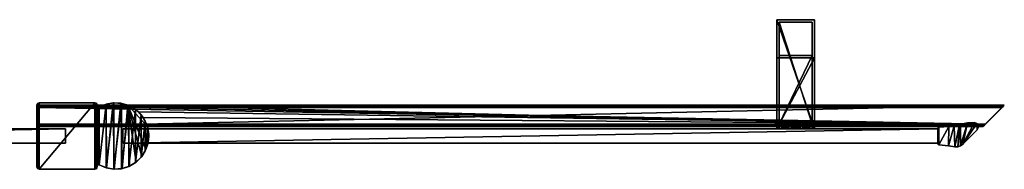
# Model space of a CAD drawing. Header units: metres. Extents: x 0 to 727, y -215 to 49.
# Tile 10 of 10: x 312 to 727, y -14 to 49. Entities that reach past the tile are written whole.
import ezdxf

# ---------------------------------------------------------------- set-up
doc = ezdxf.new("R2010")
doc.units = ezdxf.units.M

msp = doc.modelspace()

# ---------------------------------------------------------------- linework, layer by layer
at = {"layer": 'Y2A73L0'}
for points in [[(319.000275, 12.999586, 2000), (319.000275, -12.999586, 2000), (319.293274, 13.706985, 2000)], [(319.000275, -12.999586, 2000), (319.293274, -13.706985, 2000), (319.293274, 13.706985, 2000)], [(319.000275, 12.999586), (319.000275, 12.999586, 2000), (319.293274, 13.706985)], [(319.000275, 12.999586, 2000), (319.293274, 13.706985, 2000), (319.293274, 13.706985)], [(319.293274, -13.706985), (319.000275, -12.999586), (319.293274, 13.706985)], [(319.293274, 13.706985), (319.000275, -12.999586), (319.000275, 12.999586)], [(319.000275, -12.999586), (319.000275, -12.999586, 2000), (319.000275, 12.999586)], [(319.000275, -12.999586, 2000), (319.000275, 12.999586, 2000), (319.000275, 12.999586)], [(319.293274, 13.706985, 2000), (319.293274, -13.706985, 2000), (320.000702, 14, 2000)], [(319.293274, -13.706985, 2000), (320.000702, -14, 2000), (320.000702, 14, 2000)], [(319.293274, 13.706985), (319.293274, 13.706985, 2000), (320.000702, 14)], [(319.293274, 13.706985, 2000), (320.000702, 14, 2000), (320.000702, 14)], [(320.000702, -14), (319.293274, -13.706985), (320.000702, 14)], [(320.000702, 14), (319.293274, -13.706985), (319.293274, 13.706985)], [(320.000702, 14, 2000), (320.000702, -14, 2000), (343.39743, 14, 2000)], [(320.000702, -14, 2000), (343.39743, -14, 2000), (343.39743, 14, 2000)], [(320.000702, 14), (320.000702, 14, 2000), (343.39743, 14)], [(320.000702, 14, 2000), (343.39743, 14, 2000), (343.39743, 14)], [(343.39743, -14), (320.000702, -14), (343.39743, 14)], [(343.39743, 14), (320.000702, -14), (320.000702, 14)], [(343.39743, 14, 2000), (343.39743, -14, 2000), (343.947052, 13.83541, 2000)], [(343.947052, 13.83541), (343.39743, -14), (343.39743, 14)], [(343.39743, 14), (343.39743, 14, 2000), (343.947052, 13.83541)], [(343.39743, 14, 2000), (343.947052, 13.83541, 2000), (343.947052, 13.83541)], [(343.39743, -14, 2000), (343.947052, -13.83541, 2000), (343.947052, 13.83541, 2000)], [(343.947052, -13.83541), (343.39743, -14), (343.947052, 13.83541)], [(343.947052, 13.83541, 2000), (343.947052, -13.83541, 2000), (344.315765, 13.395819, 2000)], [(344.315765, 13.395819), (343.947052, -13.83541), (343.947052, 13.83541)], [(343.947052, 13.83541), (343.947052, 13.83541, 2000), (344.315765, 13.395819)], [(343.947052, 13.83541, 2000), (344.315765, 13.395819, 2000), (344.315765, 13.395819)], [(343.947052, -13.83541, 2000), (344.315765, -13.395819, 2000), (344.315765, 13.395819, 2000)], [(344.315765, -13.395819), (343.947052, -13.83541), (344.315765, 13.395819)], [(344.315765, 13.395819, 2000), (344.315765, -13.395819, 2000), (344.382172, 12.825933, 2000)], [(344.382172, 12.825933), (344.315765, -13.395819), (344.315765, 13.395819)], [(344.315765, 13.395819), (344.315765, 13.395819, 2000), (344.382172, 12.825933)], [(344.315765, 13.395819, 2000), (344.382172, 12.825933, 2000), (344.382172, 12.825933)], [(344.315765, -13.395819, 2000), (344.382172, -12.825933, 2000), (344.382172, 12.825933, 2000)], [(344.382172, -12.825933), (344.315765, -13.395819), (344.382172, 12.825933)], [(344.382172, 12.825933, 2000), (344.382172, -12.825933, 2000), (344.474365, 12.379675, 2000)], [(344.474365, 12.379675), (344.382172, -12.825933), (344.382172, 12.825933)], [(344.474365, 12.379675), (344.382172, 12.825933), (344.474365, 12.379675, 2000)], [(344.474365, 12.379675, 2000), (344.382172, 12.825933), (344.382172, 12.825933, 2000)], [(345.298096, 12.180288, 2000), (348.281097, 13.440224, 2000), (348.167175, 13.406483)], [(345.298096, 12.180288, 2000), (345.298096, -12.180287, 2000), (348.281097, 13.440224, 2000)], [(345.298096, -12.180287, 2000), (348.281097, -13.440223, 2000), (348.281097, 13.440224, 2000)], [(345.298096, 12.180288), (345.298096, 12.180288, 2000), (348.167175, 13.406483)], [(345.298096, 12.180288), (348.167175, 13.406483), (345.298096, -12.180287)], [(345.298096, -12.180287), (348.167175, 13.406483), (348.360321, -13.463071)], [(348.167175, 13.406483), (348.281097, 13.440224, 2000), (351.236603, 13.966783)], [(348.167175, 13.406483), (351.236603, 13.966783), (348.360321, -13.463071)], [(348.281097, 13.440224, 2000), (351.473755, 13.981125, 2000), (351.236603, 13.966783)], [(348.281097, 13.440224, 2000), (348.281097, -13.440223, 2000), (351.473755, 13.981125, 2000)], [(348.281097, -13.440223, 2000), (351.473755, -13.981125, 2000), (351.473755, 13.981125, 2000)], [(348.360321, -13.463071), (351.236603, 13.966783), (351.638489, -13.988712)], [(351.473755, 13.981125, 2000), (354.353882, 13.833357), (351.236603, 13.966783)], [(351.236603, 13.966783), (354.353882, 13.833357), (351.638489, -13.988712)], [(354.705292, 13.774056, 2000), (354.353882, 13.833357), (351.473755, 13.981125, 2000)], [(351.473755, 13.981125, 2000), (351.473755, -13.981125, 2000), (354.705292, 13.774056, 2000)], [(351.473755, -13.981125, 2000), (354.705292, -13.774056, 2000), (354.705292, 13.774056, 2000)], [(351.638489, -13.988712), (354.353882, 13.833357), (354.948242, -13.727652)], [(354.353882, 13.833357), (354.705292, 13.774056, 2000), (357.364197, 13.012834)], [(357.364197, 13.012834), (354.948242, -13.727652), (354.353882, 13.833357)], [(357.447021, 12.979656, 6.055089), (354.705292, 13.774056, 2000), (357.802826, 12.830094, 2000)], [(357.364197, 13.012834, 5.8), (354.705292, 13.774056, 2000), (357.447021, 12.979656, 6.055089)], [(357.364197, 13.012834), (354.705292, 13.774056, 2000), (357.364197, 13.012834, 5.8)], [(354.705292, 13.774056, 2000), (354.705292, -13.774056, 2000), (357.802826, 12.830094, 2000)], [(354.705292, -13.774056, 2000), (357.802826, -12.830095, 2000), (357.802826, 12.830094, 2000)], [(354.948242, -13.727652), (357.364197, 13.012834), (358.103485, -12.69457)], [(727.312683, 13.012834, 5.8), (357.364197, 13.012834, 5.8), (727.26355, 12.9637, 6.109252)], [(357.364197, 13.012834, 5.8), (357.447021, 12.979656, 6.055089), (727.26355, 12.9637, 6.109252)], [(357.364197, 13.012834, 5.8), (727.312683, 13.012834, 5.8), (357.364197, 13.012834)], [(727.312683, 13.012834, 5.8), (727.312683, 13.012834), (357.364197, 13.012834)], [(718.312683, 4.012834), (357.364197, 13.012834), (727.312683, 13.012834)], [(365.612854, 4.012834), (357.364197, 13.012834), (718.312683, 4.012834)], [(364.969727, -5.73941), (357.364197, 13.012834), (365.612854, 4.012834)], [(363.259186, -8.584888), (357.364197, 13.012834), (364.969727, -5.73941)], [(360.926727, -10.947565), (357.364197, 13.012834), (363.259186, -8.584888)], [(358.103485, -12.69457), (357.364197, 13.012834), (360.926727, -10.947565)], [(357.802826, 12.830094, 2000), (357.729858, 12.861708, 6.328299), (357.447021, 12.979656, 6.055089)], [(727.26355, 12.9637, 6.109252), (357.447021, 12.979656, 6.055089), (727.024475, 12.724623, 6.502149)], [(357.447021, 12.979656, 6.055089), (357.729858, 12.861708, 6.328299), (727.024475, 12.724623, 6.502149)], [(358.688538, 12.405732, 6.719441), (357.729858, 12.861708, 6.328299), (357.802826, 12.830094, 2000)], [(727.024475, 12.724623, 6.502149), (357.729858, 12.861708, 6.328299), (358.688538, 12.405732, 6.719441)], [(360.600616, 11.19974, 2000), (358.688538, 12.405732, 6.719441), (357.802826, 12.830094, 2000)], [(357.802826, 12.830094, 2000), (357.802826, -12.830095, 2000), (360.600616, 11.19974, 2000)], [(358.688538, 12.405732, 6.719441), (726.484253, 12.184372, 6.785111), (727.024475, 12.724623, 6.502149)], [(727.26355, 12.9637, 6.109252), (718.312683, 4.012834, 5.799586), (727.312683, 13.012834, 5.8)], [(718.312683, 4.012834, 5.799586), (718.312683, 4.012834), (727.312683, 13.012834, 5.8)], [(727.312683, 13.012834, 5.8), (718.312683, 4.012834), (727.312683, 13.012834)], [(718.361694, 4.061841, 6.108867), (718.312683, 4.012834, 5.799586), (727.26355, 12.9637, 6.109252)], [(727.024475, 12.724623, 6.502149), (718.361694, 4.061841, 6.108867), (727.26355, 12.9637, 6.109252)], [(718.600647, 4.300764, 6.501865), (718.361694, 4.061841, 6.108867), (727.024475, 12.724623, 6.502149)], [(726.484253, 12.184372, 6.785111), (718.600647, 4.300764, 6.501865), (727.024475, 12.724623, 6.502149)], [(344.382172, -12.825933, 2000), (344.474365, -12.379676, 2000), (344.474365, 12.379675, 2000)], [(344.382172, -12.825933), (344.474365, 12.379675), (344.474365, -12.379676)], [(344.474365, 12.379675, 2000), (344.474365, -12.379676, 2000), (344.846802, 12.117134, 2000)], [(344.474365, 12.379675), (344.846802, 12.117134), (344.474365, -12.379676)], [(344.846802, 12.117134), (344.474365, 12.379675), (344.846802, 12.117134, 2000)], [(344.846802, 12.117134, 2000), (344.474365, 12.379675), (344.474365, 12.379675, 2000)], [(344.474365, -12.379676, 2000), (344.846802, -12.117134, 2000), (344.846802, 12.117134, 2000)], [(344.474365, -12.379676), (344.846802, 12.117134), (344.846802, -12.117134)], [(344.846802, 12.117134, 2000), (344.846802, -12.117134, 2000), (345.298096, 12.180288, 2000)], [(344.846802, -12.117134, 2000), (345.298096, -12.180287, 2000), (345.298096, 12.180288, 2000)], [(344.846802, 12.117134), (345.298096, 12.180288), (344.846802, -12.117134)], [(344.846802, -12.117134), (345.298096, 12.180288), (345.298096, -12.180287)], [(344.846802, 12.117134), (345.298096, 12.180288, 2000), (345.298096, 12.180288)], [(345.298096, 12.180288, 2000), (344.846802, 12.117134), (344.846802, 12.117134, 2000)], [(357.802826, -12.830095, 2000), (360.600616, -11.199742, 2000), (360.600616, 11.19974, 2000)], [(360.600616, 11.19974, 2000), (359.390656, 12.012419, 6.8), (358.688538, 12.405732, 6.719441)], [(359.390656, 12.012419, 6.8), (726.312256, 12.012419, 6.8), (358.688538, 12.405732, 6.719441)], [(726.312256, 12.012419, 6.8), (726.484253, 12.184372, 6.785111), (358.688538, 12.405732, 6.719441)], [(361.856506, 10.136906, 6.8), (359.390656, 12.012419, 6.8), (360.600616, 11.19974, 2000)], [(359.390656, 12.012419, 6.8), (719.312683, 5.012834, 6.8), (726.312256, 12.012419, 6.8)], [(361.856506, 10.136906, 6.8), (719.312683, 5.012834, 6.8), (359.390656, 12.012419, 6.8)], [(362.949005, 8.970216, 2000), (361.856506, 10.136906, 6.8), (360.600616, 11.19974, 2000)], [(360.600616, 11.19974, 2000), (360.600616, -11.199742, 2000), (362.949005, 8.970216, 2000)], [(360.600616, -11.199742, 2000), (362.949005, -8.970219, 2000), (362.949005, 8.970216, 2000)], [(363.849518, 7.764994, 6.8), (361.856506, 10.136906, 6.8), (362.949005, 8.970216, 2000)], [(363.849518, 7.764994, 6.8), (719.312683, 5.012834, 6.8), (361.856506, 10.136906, 6.8)], [(364.722351, 6.260798, 2000), (363.849518, 7.764994, 6.8), (362.949005, 8.970216, 2000)], [(362.949005, 8.970216, 2000), (362.949005, -8.970219, 2000), (364.722351, 6.260798, 2000)], [(718.600647, 4.300764, 6.501865), (726.484253, 12.184372, 6.785111), (719.140747, 4.840896, 6.785042)], [(726.484253, 12.184372, 6.785111), (726.312256, 12.012419, 6.8), (719.140747, 4.840896, 6.785042)], [(719.140747, 4.840896, 6.785042), (726.312256, 12.012419, 6.8), (719.312683, 5.012834, 6.8)], [(362.949005, -8.970219, 2000), (364.722351, -6.260801, 2000), (364.722351, 6.260798, 2000)], [(363.849518, 7.764994, 6.8), (364.722351, 6.260798, 2000), (365.272064, 5.012834, 6.8)], [(719.312683, 5.012834, 6.8), (363.849518, 7.764994, 6.8), (365.272064, 5.012834, 6.8)], [(365.825775, 3.216435, 2000), (365.272064, 5.012834, 6.8), (364.722351, 6.260798, 2000)], [(364.722351, 6.260798, 2000), (364.722351, -6.260801, 2000), (365.825775, 3.216435, 2000)], [(365.272064, 5.012834, 6.8), (365.825775, 3.216435, 2000), (365.481934, 4.426936, 6.610183)], [(719.312683, 5.012834, 6.8), (365.272064, 5.012834, 6.8), (719.140747, 4.840896, 6.785042)], [(365.272064, 5.012834, 6.8), (365.481934, 4.426936, 6.610183), (719.140747, 4.840896, 6.785042)], [(365.481934, 4.426936, 6.610183), (718.600647, 4.300764, 6.501865), (719.140747, 4.840896, 6.785042)], [(365.481934, 4.426936, 6.610183), (365.825775, 3.216435, 2000), (365.579529, 4.122546, 6.255084)], [(365.579529, 4.122546, 6.255084), (718.361694, 4.061841, 6.108867), (365.481934, 4.426936, 6.610183)], [(718.361694, 4.061841, 6.108867), (718.600647, 4.300764, 6.501865), (365.481934, 4.426936, 6.610183)], [(364.722351, -6.260801, 2000), (365.825775, -3.216439, 2000), (365.825775, 3.216435, 2000)], [(365.612854, 4.012834), (366.180603, 0.741694), (364.969727, -5.73941)], [(366.180603, 0.741694), (365.962158, -2.571157), (364.969727, -5.73941)], [(365.579529, 4.122546, 6.255084), (365.825775, 3.216435, 2000), (365.612854, 4.012834, 5.799586)], [(365.612854, 4.012834, 5.799586), (718.312683, 4.012834, 5.799586), (365.579529, 4.122546, 6.255084)], [(718.312683, 4.012834, 5.799586), (718.361694, 4.061841, 6.108867), (365.579529, 4.122546, 6.255084)], [(365.612854, 4.012834), (365.825775, 3.216435, 2000), (366.180603, 0.741694)], [(365.612854, 4.012834, 5.799586), (365.825775, 3.216435, 2000), (365.612854, 4.012834)], [(365.612854, 4.012834), (718.312683, 4.012834), (365.612854, 4.012834, 5.799586)], [(718.312683, 4.012834), (718.312683, 4.012834, 5.799586), (365.612854, 4.012834, 5.799586)], [(366.180603, 0.741694), (365.825775, 3.216435, 2000), (366.200287, -0.000002, 2000)], [(365.825775, 3.216435, 2000), (365.825775, -3.216439, 2000), (366.200287, -0.000002, 2000)], [(366.200287, -0.000002, 2000), (365.962158, -2.571157), (366.180603, 0.741694)], [(364.722351, -6.260801, 2000), (364.969727, -5.73941), (365.825775, -3.216439, 2000)], [(364.969727, -5.73941), (365.962158, -2.571157), (365.825775, -3.216439, 2000)], [(365.825775, -3.216439, 2000), (365.962158, -2.571157), (366.200287, -0.000002, 2000)], [(362.949005, -8.970219, 2000), (363.259186, -8.584888), (364.722351, -6.260801, 2000)], [(363.259186, -8.584888), (364.969727, -5.73941), (364.722351, -6.260801, 2000)], [(344.474365, -12.379676), (344.382172, -12.825933, 2000), (344.382172, -12.825933)], [(344.382172, -12.825933, 2000), (344.474365, -12.379676), (344.474365, -12.379676, 2000)], [(344.474365, -12.379676), (344.846802, -12.117134), (344.474365, -12.379676, 2000)], [(344.474365, -12.379676, 2000), (344.846802, -12.117134), (344.846802, -12.117134, 2000)], [(344.846802, -12.117134), (345.298096, -12.180287), (344.846802, -12.117134, 2000)], [(344.846802, -12.117134, 2000), (345.298096, -12.180287), (345.298096, -12.180287, 2000)], [(345.298096, -12.180287, 2000), (345.298096, -12.180287), (348.281097, -13.440223, 2000)], [(345.298096, -12.180287), (348.360321, -13.463071), (348.281097, -13.440223, 2000)], [(357.802826, -12.830095, 2000), (358.103485, -12.69457), (360.600616, -11.199742, 2000)], [(358.103485, -12.69457), (360.926727, -10.947565), (360.600616, -11.199742, 2000)], [(360.600616, -11.199742, 2000), (360.926727, -10.947565), (362.949005, -8.970219, 2000)], [(360.926727, -10.947565), (363.259186, -8.584888), (362.949005, -8.970219, 2000)], [(319.293274, -13.706985), (319.293274, -13.706985, 2000), (319.000275, -12.999586)], [(319.293274, -13.706985, 2000), (319.000275, -12.999586, 2000), (319.000275, -12.999586)], [(320.000702, -14), (320.000702, -14, 2000), (319.293274, -13.706985)], [(320.000702, -14, 2000), (319.293274, -13.706985, 2000), (319.293274, -13.706985)], [(320.000702, -14), (343.39743, -14), (320.000702, -14, 2000)], [(343.39743, -14), (343.39743, -14, 2000), (320.000702, -14, 2000)], [(343.947052, -13.83541), (343.947052, -13.83541, 2000), (343.39743, -14)], [(343.947052, -13.83541, 2000), (343.39743, -14, 2000), (343.39743, -14)], [(344.315765, -13.395819), (344.315765, -13.395819, 2000), (343.947052, -13.83541)], [(344.315765, -13.395819, 2000), (343.947052, -13.83541, 2000), (343.947052, -13.83541)], [(344.382172, -12.825933), (344.382172, -12.825933, 2000), (344.315765, -13.395819)], [(344.382172, -12.825933, 2000), (344.315765, -13.395819, 2000), (344.315765, -13.395819)], [(348.281097, -13.440223, 2000), (348.360321, -13.463071), (351.473755, -13.981125, 2000)], [(351.638489, -13.988712), (351.473755, -13.981125, 2000), (348.360321, -13.463071)], [(354.705292, -13.774056, 2000), (351.473755, -13.981125, 2000), (351.638489, -13.988712)], [(354.948242, -13.727652), (354.705292, -13.774056, 2000), (351.638489, -13.988712)], [(357.802826, -12.830095, 2000), (354.705292, -13.774056, 2000), (354.948242, -13.727652)], [(358.103485, -12.69457), (357.802826, -12.830095, 2000), (354.948242, -13.727652)]]:
    msp.add_3dface(points, dxfattribs=at)
at = {"layer": 'Y2A73L01'}
for points in [[(703.754822, -4.140942, 13.5), (706.200134, 4.314908, 13.5), (706.422729, -4.53554, 13.5)], [(706.200134, 4.314908, 13.5), (703.754822, -4.140942, 13.5), (703.926697, 3.996364, 13.5)], [(706.422729, -4.53554, 1980.5), (706.200134, 4.314908, 1980.5), (703.754822, -4.140942, 1980.5)], [(706.200134, 4.314908, 1980.5), (703.926697, 3.996364, 1980.5), (703.754822, -4.140942, 1980.5)], [(706.200134, 4.314908, 13.5), (703.926697, 3.996364, 13.5), (706.200134, 4.314908, 1980.5)], [(703.926697, 3.996364, 13.5), (703.926697, 3.996364, 1980.5), (706.200134, 4.314908, 1980.5)], [(706.200134, 4.314908, 13.5), (708.414612, 4.919908, 13.5), (706.422729, -4.53554, 13.5)], [(708.414612, 4.919908, 13.5), (706.200134, 4.314908, 13.5), (708.414612, 4.919908, 1980.5)], [(706.200134, 4.314908, 13.5), (706.200134, 4.314908, 1980.5), (708.414612, 4.919908, 1980.5)], [(708.414612, 4.919908, 1980.5), (706.200134, 4.314908, 1980.5), (706.422729, -4.53554, 1980.5)], [(706.422729, -4.53554, 13.5), (708.414612, 4.919908, 13.5), (707.660767, -4.524976, 13.5)], [(707.660767, -4.524976, 1980.5), (708.414612, 4.919908, 1980.5), (706.422729, -4.53554, 1980.5)], [(708.414612, 4.919908, 13.5), (708.756226, 5.03027, 13.5), (707.660767, -4.524976, 13.5)], [(707.660767, -4.524976, 13.5), (708.756226, 5.03027, 13.5), (708.836304, -4.136368, 13.5)], [(708.836304, -4.136368, 1980.5), (708.756226, 5.03027, 1980.5), (707.660767, -4.524976, 1980.5)], [(708.756226, 5.03027, 1980.5), (708.414612, 4.919908, 1980.5), (707.660767, -4.524976, 1980.5)], [(708.756226, 5.03027, 1980.5), (708.756226, 5.03027, 13.5), (708.414612, 4.919908, 1980.5)], [(708.756226, 5.03027, 13.5), (708.414612, 4.919908, 13.5), (708.414612, 4.919908, 1980.5)], [(708.756226, 5.03027, 13.5), (711.707153, 5.629982, 13.5), (708.836304, -4.136368, 13.5)], [(708.756226, 5.03027, 13.5), (708.756226, 5.03027, 1980.5), (711.707153, 5.629982, 13.5)], [(708.756226, 5.03027, 1980.5), (711.707153, 5.629982, 1980.5), (711.707153, 5.629982, 13.5)], [(711.707153, 5.629982, 1980.5), (708.756226, 5.03027, 1980.5), (708.836304, -4.136368, 1980.5)], [(708.836304, -4.136368, 13.5), (711.707153, 5.629982, 13.5), (709.83667, -3.406941, 13.5)], [(709.83667, -3.406941, 1980.5), (711.707153, 5.629982, 1980.5), (708.836304, -4.136368, 1980.5)], [(711.707153, 5.629982, 13.5), (714.718201, 5.667322, 13.5), (709.83667, -3.406941, 13.5)], [(714.718201, 5.667322, 13.5), (715.661133, 5.305964, 13.5), (709.83667, -3.406941, 13.5)], [(715.661133, 5.305964, 1980.5), (714.718201, 5.667322, 1980.5), (709.83667, -3.406941, 1980.5)], [(709.83667, -3.406941, 1980.5), (714.718201, 5.667322, 1980.5), (711.707153, 5.629982, 1980.5)], [(709.83667, -3.406941, 13.5), (715.661133, 5.305964, 13.5), (715.844177, 2.600565, 13.5)], [(715.844177, 2.600565, 1980.5), (715.661133, 5.305964, 1980.5), (709.83667, -3.406941, 1980.5)], [(711.707153, 5.629982, 13.5), (711.707153, 5.629982, 1980.5), (714.718201, 5.667322, 13.5)], [(711.707153, 5.629982, 1980.5), (714.718201, 5.667322, 1980.5), (714.718201, 5.667322, 13.5)], [(714.718201, 5.667322, 13.5), (714.718201, 5.667322, 1980.5), (715.661133, 5.305964, 13.5)], [(714.718201, 5.667322, 1980.5), (715.661133, 5.305964, 1980.5), (715.661133, 5.305964, 13.5)], [(715.661133, 5.305964, 13.5), (716.261047, 4.493719, 13.5), (715.844177, 2.600565, 13.5)], [(715.661133, 5.305964, 13.5), (715.661133, 5.305964, 1980.5), (716.261047, 4.493719, 13.5)], [(715.661133, 5.305964, 1980.5), (716.261047, 4.493719, 1980.5), (716.261047, 4.493719, 13.5)], [(716.261047, 4.493719, 1980.5), (715.661133, 5.305964, 1980.5), (715.844177, 2.600565, 1980.5)], [(715.844177, 2.600565, 13.5), (716.261047, 4.493719, 13.5), (716.329224, 3.486223, 13.5)], [(716.329224, 3.486223, 1980.5), (716.261047, 4.493719, 1980.5), (715.844177, 2.600565, 1980.5)], [(716.261047, 4.493719, 13.5), (716.261047, 4.493719, 1980.5), (716.329224, 3.486223, 13.5)], [(716.261047, 4.493719, 1980.5), (716.329224, 3.486223, 1980.5), (716.329224, 3.486223, 13.5)], [(24.000277, 3, 3), (24.000277, 3, 1994), (331.000275, 3, 3)], [(24.000277, 3, 1994), (331.000275, 3, 1994), (331.000275, 3, 3)], [(24.000277, 3, 3), (331.000275, 3, 3), (24.000277, -3, 3)], [(331.000275, 3, 3), (331.000275, -3, 3), (24.000277, -3, 3)], [(24.000277, 3, 1994), (24.000277, -3, 1994), (331.000275, 3, 1994)], [(24.000277, -3, 1994), (331.000275, -3, 1994), (331.000275, 3, 1994)], [(331.000275, 3, 3), (331.000275, 3, 1994), (331.000275, -3, 3)], [(331.000275, 3, 1994), (331.000275, -3, 1994), (331.000275, -3, 3)], [(699.303833, -3, 13.5), (355.200287, -3.000001, 13.5), (699.254089, 3, 13.5)], [(699.254089, 3, 13.5), (355.200287, -3.000001, 13.5), (355.200287, 3, 13.5)], [(355.200287, 3, 13.5), (355.200287, 3, 1980.5), (699.254089, 3, 13.5)], [(355.200287, 3, 1980.5), (699.254089, 3, 1980.5), (699.254089, 3, 13.5)], [(355.200287, -3.000001, 13.5), (355.200287, -3.000001, 1980.5), (355.200287, 3, 13.5)], [(355.200287, -3.000001, 1980.5), (355.200287, 3, 1980.5), (355.200287, 3, 13.5)], [(699.303833, -3, 1980.5), (699.254089, 3, 1980.5), (355.200287, -3.000001, 1980.5)], [(699.254089, 3, 1980.5), (355.200287, 3, 1980.5), (355.200287, -3.000001, 1980.5)], [(699.238159, 3.304193, 13.5), (699.401672, 3.561177, 13.5), (699.254089, 3, 13.5)], [(699.238159, 3.304193, 13.5), (699.238159, 3.304193, 1980.5), (699.401672, 3.561177, 13.5)], [(699.238159, 3.304193, 1980.5), (699.401672, 3.561177, 1980.5), (699.401672, 3.561177, 13.5)], [(699.254089, 3, 1980.5), (699.401672, 3.561177, 1980.5), (699.238159, 3.304193, 1980.5)], [(699.254089, 3, 13.5), (699.254089, 3, 1980.5), (699.238159, 3.304193, 13.5)], [(699.254089, 3, 1980.5), (699.238159, 3.304193, 1980.5), (699.238159, 3.304193, 13.5)], [(699.401672, 3.561177, 13.5), (699.303833, -3, 13.5), (699.254089, 3, 13.5)], [(699.401672, 3.561177, 1980.5), (699.254089, 3, 1980.5), (699.303833, -3, 1980.5)], [(699.370972, -3.630927, 13.5), (699.303833, -3, 13.5), (699.401672, 3.561177, 13.5)], [(699.370972, -3.630927, 1980.5), (699.401672, 3.561177, 1980.5), (699.303833, -3, 1980.5)], [(699.676697, -3.772542, 13.5), (699.370972, -3.630927, 13.5), (699.684021, 3.675574, 13.5)], [(699.684021, 3.675574, 13.5), (699.370972, -3.630927, 13.5), (699.401672, 3.561177, 13.5)], [(699.676697, -3.772542, 1980.5), (699.684021, 3.675574, 1980.5), (699.370972, -3.630927, 1980.5)], [(699.684021, 3.675574, 1980.5), (699.401672, 3.561177, 1980.5), (699.370972, -3.630927, 1980.5)], [(699.401672, 3.561177, 13.5), (699.401672, 3.561177, 1980.5), (699.684021, 3.675574, 13.5)], [(699.401672, 3.561177, 1980.5), (699.684021, 3.675574, 1980.5), (699.684021, 3.675574, 13.5)], [(703.754822, -4.140942, 13.5), (699.676697, -3.772542, 13.5), (703.926697, 3.996364, 13.5)], [(703.926697, 3.996364, 13.5), (699.676697, -3.772542, 13.5), (699.684021, 3.675574, 13.5)], [(703.754822, -4.140942, 1980.5), (703.926697, 3.996364, 1980.5), (699.676697, -3.772542, 1980.5)], [(703.926697, 3.996364, 1980.5), (699.684021, 3.675574, 1980.5), (699.676697, -3.772542, 1980.5)], [(703.926697, 3.996364, 13.5), (699.684021, 3.675574, 13.5), (703.926697, 3.996364, 1980.5)], [(699.684021, 3.675574, 13.5), (699.684021, 3.675574, 1980.5), (703.926697, 3.996364, 1980.5)], [(709.83667, -3.406941, 13.5), (715.844177, 2.600565, 13.5), (709.83667, -3.406941, 1980.5)], [(715.844177, 2.600565, 13.5), (715.844177, 2.600565, 1980.5), (709.83667, -3.406941, 1980.5)], [(716.329224, 3.486223, 13.5), (716.329224, 3.486223, 1980.5), (715.844177, 2.600565, 13.5)], [(716.329224, 3.486223, 1980.5), (715.844177, 2.600565, 1980.5), (715.844177, 2.600565, 13.5)], [(331.000275, -3, 3), (331.000275, -3, 1994), (24.000277, -3, 3)], [(331.000275, -3, 1994), (24.000277, -3, 1994), (24.000277, -3, 3)], [(699.303833, -3, 13.5), (699.303833, -3, 1980.5), (355.200287, -3.000001, 13.5)], [(699.303833, -3, 1980.5), (355.200287, -3.000001, 1980.5), (355.200287, -3.000001, 13.5)], [(699.370972, -3.630927, 13.5), (699.224487, -3.327477, 13.5), (699.303833, -3, 13.5)], [(699.224487, -3.327477, 13.5), (699.224487, -3.327477, 1980.5), (699.303833, -3, 13.5)], [(699.224487, -3.327477, 1980.5), (699.303833, -3, 1980.5), (699.303833, -3, 13.5)], [(699.303833, -3, 1980.5), (699.224487, -3.327477, 1980.5), (699.370972, -3.630927, 1980.5)], [(699.370972, -3.630927, 13.5), (699.370972, -3.630927, 1980.5), (699.224487, -3.327477, 13.5)], [(699.370972, -3.630927, 1980.5), (699.224487, -3.327477, 1980.5), (699.224487, -3.327477, 13.5)], [(699.676697, -3.772542, 13.5), (699.676697, -3.772542, 1980.5), (699.370972, -3.630927, 13.5)], [(699.676697, -3.772542, 1980.5), (699.370972, -3.630927, 1980.5), (699.370972, -3.630927, 13.5)], [(699.676697, -3.772542, 13.5), (703.754822, -4.140942, 13.5), (699.676697, -3.772542, 1980.5)], [(703.754822, -4.140942, 13.5), (703.754822, -4.140942, 1980.5), (699.676697, -3.772542, 1980.5)], [(703.754822, -4.140942, 13.5), (706.422729, -4.53554, 13.5), (703.754822, -4.140942, 1980.5)], [(706.422729, -4.53554, 13.5), (706.422729, -4.53554, 1980.5), (703.754822, -4.140942, 1980.5)], [(708.836304, -4.136368, 13.5), (708.836304, -4.136368, 1980.5), (707.660767, -4.524976, 13.5)], [(708.836304, -4.136368, 1980.5), (707.660767, -4.524976, 1980.5), (707.660767, -4.524976, 13.5)], [(709.83667, -3.406941, 13.5), (709.83667, -3.406941, 1980.5), (708.836304, -4.136368, 13.5)], [(709.83667, -3.406941, 1980.5), (708.836304, -4.136368, 1980.5), (708.836304, -4.136368, 13.5)], [(707.660767, -4.524976, 13.5), (707.660767, -4.524976, 1980.5), (706.422729, -4.53554, 13.5)], [(707.660767, -4.524976, 1980.5), (706.422729, -4.53554, 1980.5), (706.422729, -4.53554, 13.5)]]:
    msp.add_3dface(points, dxfattribs=at)
at = {"layer": 'Y2A73L012'}
for points in [[(631.254089, 49, 1197), (631.254089, 3, 1181), (631.254089, 3, 1197)], [(631.254089, 3, 1181), (631.254089, 49, 1197), (631.254089, 33, 1181)], [(631.254089, 49, 1197), (631.254089, 49, 797), (631.254089, 33, 1181)], [(631.254089, 33, 1181), (631.254089, 49, 797), (631.254089, 33, 813)], [(631.254089, 49, 797), (631.254089, 3, 797), (631.254089, 33, 813)], [(647.254089, 49, 797), (647.254089, 3, 797), (631.254089, 49, 797)], [(647.254089, 3, 797), (631.254089, 3, 797), (631.254089, 49, 797)], [(631.254089, 49, 797), (631.254089, 49, 1197), (647.254089, 49, 797)], [(631.254089, 49, 1197), (647.254089, 49, 1197), (647.254089, 49, 797)], [(647.254089, 49, 1197), (631.254089, 49, 1197), (647.254089, 3, 1197)], [(631.254089, 49, 1197), (631.254089, 3, 1197), (647.254089, 3, 1197)], [(632.254089, 5, 1196), (632.254089, 5, 1182), (632.254089, 48, 1196)], [(632.254089, 5, 1182), (632.254089, 34, 1182), (632.254089, 48, 1196)], [(632.254089, 48, 1196), (632.254089, 34, 1182), (632.254089, 48, 798)], [(632.254089, 34, 1182), (632.254089, 34, 812), (632.254089, 48, 798)], [(632.254089, 48, 798), (632.254089, 34, 812), (632.254089, 5, 798)], [(646.254089, 48, 798), (632.254089, 48, 798), (646.254089, 5, 798)], [(632.254089, 48, 798), (632.254089, 5, 798), (646.254089, 5, 798)], [(632.254089, 48, 798), (646.254089, 48, 798), (632.254089, 48, 1196)], [(646.254089, 48, 798), (646.254089, 48, 1196), (632.254089, 48, 1196)], [(646.254089, 48, 1196), (646.254089, 5, 1196), (632.254089, 48, 1196)], [(646.254089, 5, 1196), (632.254089, 5, 1196), (632.254089, 48, 1196)], [(646.254089, 48, 1196), (646.254089, 5, 1182), (646.254089, 5, 1196)], [(646.254089, 5, 1182), (646.254089, 48, 1196), (646.254089, 34, 1182)], [(646.254089, 48, 1196), (646.254089, 48, 798), (646.254089, 34, 1182)], [(646.254089, 34, 1182), (646.254089, 48, 798), (646.254089, 34, 812)], [(646.254089, 48, 798), (646.254089, 5, 798), (646.254089, 34, 812)], [(647.254089, 3, 1197), (647.254089, 3, 1181), (647.254089, 49, 1197)], [(647.254089, 3, 1181), (647.254089, 33, 1181), (647.254089, 49, 1197)], [(647.254089, 49, 1197), (647.254089, 33, 1181), (647.254089, 49, 797)], [(647.254089, 33, 1181), (647.254089, 33, 813), (647.254089, 49, 797)], [(647.254089, 49, 797), (647.254089, 33, 813), (647.254089, 3, 797)], [(632.254089, 34, 1182), (646.254089, 34, 1182), (632.254089, 34, 812)], [(646.254089, 34, 1182), (646.254089, 34, 812), (632.254089, 34, 812)], [(632.254089, 34, 812), (632.254089, 5, 812), (632.254089, 5, 798)], [(646.254089, 5, 812), (632.254089, 5, 812), (646.254089, 34, 812)], [(632.254089, 5, 812), (632.254089, 34, 812), (646.254089, 34, 812)], [(646.254089, 5, 1182), (646.254089, 34, 1182), (632.254089, 5, 1182)], [(646.254089, 34, 1182), (632.254089, 34, 1182), (632.254089, 5, 1182)], [(646.254089, 34, 812), (646.254089, 5, 798), (646.254089, 5, 812)], [(631.254089, 33, 813), (631.254089, 3, 797), (631.254089, 3, 813)], [(631.254089, 33, 1181), (631.254089, 33, 813), (647.254089, 33, 1181)], [(631.254089, 33, 813), (647.254089, 33, 813), (647.254089, 33, 1181)], [(647.254089, 3, 813), (647.254089, 33, 813), (631.254089, 3, 813)], [(647.254089, 33, 813), (631.254089, 33, 813), (631.254089, 3, 813)], [(647.254089, 3, 1181), (631.254089, 3, 1181), (647.254089, 33, 1181)], [(631.254089, 3, 1181), (631.254089, 33, 1181), (647.254089, 33, 1181)], [(647.254089, 33, 813), (647.254089, 3, 813), (647.254089, 3, 797)], [(646.254089, 5, 798), (632.254089, 5, 798), (639.302856, 5, 802.933594)], [(639.302856, 5, 802.933594), (632.254089, 5, 798), (638.263123, 5, 803.186035)], [(638.263123, 5, 803.186035), (632.254089, 5, 798), (637.488892, 5, 803.924561)], [(637.488892, 5, 803.924561), (632.254089, 5, 798), (637.187622, 5, 804.951233)], [(637.187622, 5, 804.951233), (632.254089, 5, 798), (637.440125, 5, 805.990967)], [(637.440125, 5, 805.990967), (632.254089, 5, 812), (638.17865, 5, 806.765198)], [(632.254089, 5, 812), (637.440125, 5, 805.990967), (632.254089, 5, 798)], [(638.17865, 5, 806.765198), (632.254089, 5, 812), (639.205322, 5, 807.066406)], [(632.254089, 5, 812), (646.254089, 5, 812), (639.205322, 5, 807.066406)], [(632.254089, 5, 1196), (646.254089, 5, 1196), (639.302856, 5, 1191.066406)], [(646.254089, 5, 1182), (632.254089, 5, 1182), (640.245056, 5, 1187.186035)], [(640.245056, 5, 1187.186035), (632.254089, 5, 1182), (639.205322, 5, 1186.933594)], [(639.205322, 5, 1186.933594), (632.254089, 5, 1182), (638.17865, 5, 1187.234863)], [(638.17865, 5, 1187.234863), (632.254089, 5, 1182), (637.440125, 5, 1188.009033)], [(637.440125, 5, 1188.009033), (632.254089, 5, 1182), (637.187622, 5, 1189.048828)], [(637.187622, 5, 1189.048828), (632.254089, 5, 1182), (637.488892, 5, 1190.075439)], [(632.254089, 5, 1182), (632.254089, 5, 1196), (637.488892, 5, 1190.075439)], [(637.488892, 5, 1190.075439), (632.254089, 5, 1196), (638.263123, 5, 1190.813965)], [(632.254089, 5, 1196), (639.302856, 5, 1191.066406), (638.263123, 5, 1190.813965)], [(637.488892, 5, 803.924561), (637.187622, 5, 804.951233), (637.488892, 4, 803.924561)], [(637.488892, 4, 803.924561), (637.187622, 5, 804.951233), (637.187622, 4, 804.951233)], [(637.187622, 5, 804.951233), (637.440125, 5, 805.990967), (637.187622, 4, 804.951233)], [(637.187622, 4, 804.951233), (637.440125, 5, 805.990967), (637.440125, 4, 805.990967)], [(637.488892, 4, 1190.075439), (637.187622, 4, 1189.048828), (637.488892, 5, 1190.075439)], [(637.488892, 5, 1190.075439), (637.187622, 4, 1189.048828), (637.187622, 5, 1189.048828)], [(637.187622, 4, 1189.048828), (637.440125, 4, 1188.009033), (637.187622, 5, 1189.048828)], [(637.187622, 5, 1189.048828), (637.440125, 4, 1188.009033), (637.440125, 5, 1188.009033)], [(638.17865, 4, 806.765198), (637.440125, 4, 805.990967), (638.17865, 5, 806.765198)], [(638.17865, 5, 806.765198), (637.440125, 4, 805.990967), (637.440125, 5, 805.990967)], [(638.17865, 5, 1187.234863), (637.440125, 5, 1188.009033), (638.17865, 4, 1187.234863)], [(638.17865, 4, 1187.234863), (637.440125, 5, 1188.009033), (637.440125, 4, 1188.009033)], [(638.263123, 4, 803.186035), (637.488892, 5, 803.924561), (637.488892, 4, 803.924561)], [(637.488892, 5, 803.924561), (638.263123, 4, 803.186035), (638.263123, 5, 803.186035)], [(638.263123, 5, 1190.813965), (637.488892, 4, 1190.075439), (637.488892, 5, 1190.075439)], [(637.488892, 4, 1190.075439), (638.263123, 5, 1190.813965), (638.263123, 4, 1190.813965)], [(639.205322, 4, 807.066406), (638.17865, 4, 806.765198), (639.205322, 5, 807.066406)], [(639.205322, 5, 807.066406), (638.17865, 4, 806.765198), (638.17865, 5, 806.765198)], [(639.205322, 5, 1186.933594), (638.17865, 5, 1187.234863), (639.205322, 4, 1186.933594)], [(639.205322, 4, 1186.933594), (638.17865, 5, 1187.234863), (638.17865, 4, 1187.234863)], [(638.263123, 4, 803.186035), (639.302856, 4, 802.933594), (638.263123, 5, 803.186035)], [(638.263123, 5, 803.186035), (639.302856, 4, 802.933594), (639.302856, 5, 802.933594)], [(638.263123, 5, 1190.813965), (639.302856, 5, 1191.066406), (638.263123, 4, 1190.813965)], [(638.263123, 4, 1190.813965), (639.302856, 5, 1191.066406), (639.302856, 4, 1191.066406)], [(640.245056, 4, 806.813965), (639.205322, 4, 807.066406), (640.245056, 5, 806.813965)], [(640.245056, 5, 806.813965), (639.205322, 4, 807.066406), (639.205322, 5, 807.066406)], [(639.205322, 5, 807.066406), (646.254089, 5, 812), (640.245056, 5, 806.813965)], [(640.245056, 5, 1187.186035), (639.205322, 5, 1186.933594), (640.245056, 4, 1187.186035)], [(640.245056, 4, 1187.186035), (639.205322, 5, 1186.933594), (639.205322, 4, 1186.933594)], [(639.302856, 4, 802.933594), (640.329529, 4, 803.234802), (639.302856, 5, 802.933594)], [(639.302856, 5, 802.933594), (640.329529, 4, 803.234802), (640.329529, 5, 803.234802)], [(640.329529, 5, 803.234802), (646.254089, 5, 798), (639.302856, 5, 802.933594)], [(639.302856, 5, 1191.066406), (640.329529, 5, 1190.765137), (639.302856, 4, 1191.066406)], [(639.302856, 4, 1191.066406), (640.329529, 5, 1190.765137), (640.329529, 4, 1190.765137)], [(639.302856, 5, 1191.066406), (646.254089, 5, 1196), (640.329529, 5, 1190.765137)], [(640.245056, 4, 806.813965), (641.019287, 5, 806.075439), (641.019287, 4, 806.075439)], [(641.019287, 5, 806.075439), (640.245056, 4, 806.813965), (640.245056, 5, 806.813965)], [(646.254089, 5, 812), (641.019287, 5, 806.075439), (640.245056, 5, 806.813965)], [(640.245056, 5, 1187.186035), (641.019287, 4, 1187.924561), (641.019287, 5, 1187.924561)], [(641.019287, 4, 1187.924561), (640.245056, 5, 1187.186035), (640.245056, 4, 1187.186035)], [(641.019287, 5, 1187.924561), (646.254089, 5, 1182), (640.245056, 5, 1187.186035)], [(640.329529, 4, 803.234802), (641.068054, 4, 804.009033), (640.329529, 5, 803.234802)], [(640.329529, 5, 803.234802), (641.068054, 4, 804.009033), (641.068054, 5, 804.009033)], [(641.068054, 5, 804.009033), (646.254089, 5, 798), (640.329529, 5, 803.234802)], [(640.329529, 5, 1190.765137), (641.068054, 5, 1189.990967), (640.329529, 4, 1190.765137)], [(640.329529, 4, 1190.765137), (641.068054, 5, 1189.990967), (641.068054, 4, 1189.990967)], [(640.329529, 5, 1190.765137), (646.254089, 5, 1196), (641.068054, 5, 1189.990967)], [(641.019287, 5, 806.075439), (641.320496, 5, 805.048767), (641.019287, 4, 806.075439)], [(641.019287, 4, 806.075439), (641.320496, 5, 805.048767), (641.320496, 4, 805.048767)], [(646.254089, 5, 812), (646.254089, 5, 798), (641.019287, 5, 806.075439)], [(641.019287, 5, 806.075439), (646.254089, 5, 798), (641.320496, 5, 805.048767)], [(641.019287, 4, 1187.924561), (641.320496, 4, 1188.951172), (641.019287, 5, 1187.924561)], [(641.019287, 5, 1187.924561), (641.320496, 4, 1188.951172), (641.320496, 5, 1188.951172)], [(641.320496, 5, 1188.951172), (646.254089, 5, 1182), (641.019287, 5, 1187.924561)], [(641.320496, 5, 805.048767), (641.068054, 5, 804.009033), (641.320496, 4, 805.048767)], [(641.320496, 4, 805.048767), (641.068054, 5, 804.009033), (641.068054, 4, 804.009033)], [(641.320496, 5, 805.048767), (646.254089, 5, 798), (641.068054, 5, 804.009033)], [(641.320496, 4, 1188.951172), (641.068054, 4, 1189.990967), (641.320496, 5, 1188.951172)], [(641.320496, 5, 1188.951172), (641.068054, 4, 1189.990967), (641.068054, 5, 1189.990967)], [(646.254089, 5, 1196), (646.254089, 5, 1182), (641.068054, 5, 1189.990967)], [(641.068054, 5, 1189.990967), (646.254089, 5, 1182), (641.320496, 5, 1188.951172)], [(639.254089, 3, 812.25), (631.254089, 3, 813), (637.366638, 3, 812)], [(647.254089, 3, 813), (631.254089, 3, 813), (646.254089, 3, 812)], [(646.254089, 3, 812), (631.254089, 3, 813), (639.254089, 3, 812.25)], [(646.254089, 3, 798), (631.254089, 3, 797), (647.254089, 3, 797)], [(639.254089, 3, 797.75), (631.254089, 3, 797), (646.254089, 3, 798)], [(637.366638, 3, 798), (631.254089, 3, 797), (639.254089, 3, 797.75)], [(632.254089, 3, 798), (631.254089, 3, 797), (637.366638, 3, 798)], [(632.254089, 3, 803.112549), (631.254089, 3, 797), (632.254089, 3, 798)], [(632.254089, 3, 806.887451), (631.254089, 3, 813), (632.004089, 3, 805)], [(631.254089, 3, 813), (631.254089, 3, 797), (632.004089, 3, 805)], [(632.004089, 3, 805), (631.254089, 3, 797), (632.254089, 3, 803.112549)], [(632.254089, 3, 812), (631.254089, 3, 813), (632.254089, 3, 806.887451)], [(637.366638, 3, 812), (631.254089, 3, 813), (632.254089, 3, 812)], [(639.254089, 3, 1196.25), (631.254089, 3, 1197), (637.366638, 3, 1196)], [(647.254089, 3, 1197), (631.254089, 3, 1197), (646.254089, 3, 1196)], [(646.254089, 3, 1196), (631.254089, 3, 1197), (639.254089, 3, 1196.25)], [(646.254089, 3, 1182), (631.254089, 3, 1181), (647.254089, 3, 1181)], [(639.254089, 3, 1181.75), (631.254089, 3, 1181), (646.254089, 3, 1182)], [(637.366638, 3, 1182), (631.254089, 3, 1181), (639.254089, 3, 1181.75)], [(632.254089, 3, 1182), (631.254089, 3, 1181), (637.366638, 3, 1182)], [(632.254089, 3, 1187.112549), (631.254089, 3, 1181), (632.254089, 3, 1182)], [(632.254089, 3, 1190.887451), (631.254089, 3, 1197), (632.004089, 3, 1189)], [(631.254089, 3, 1197), (631.254089, 3, 1181), (632.004089, 3, 1189)], [(632.004089, 3, 1189), (631.254089, 3, 1181), (632.254089, 3, 1187.112549)], [(632.254089, 3, 1196), (631.254089, 3, 1197), (632.254089, 3, 1190.887451)], [(637.366638, 3, 1196), (631.254089, 3, 1197), (632.254089, 3, 1196)], [(632.254089, 4, 806.887451), (632.004089, 4, 805), (637.440125, 4, 805.990967)], [(637.440125, 4, 805.990967), (632.004089, 4, 805), (637.187622, 4, 804.951233)], [(632.254089, 4, 803.112549), (637.187622, 4, 804.951233), (632.004089, 4, 805)], [(632.254089, 3, 806.887451), (632.004089, 3, 805), (632.254089, 4, 806.887451)], [(632.004089, 3, 805), (632.004089, 4, 805), (632.254089, 4, 806.887451)], [(632.004089, 3, 805), (632.254089, 3, 803.112549), (632.004089, 4, 805)], [(632.254089, 3, 803.112549), (632.254089, 4, 803.112549), (632.004089, 4, 805)], [(632.254089, 4, 1187.112549), (632.004089, 4, 1189), (632.254089, 3, 1187.112549)], [(632.004089, 4, 1189), (632.004089, 3, 1189), (632.254089, 3, 1187.112549)], [(632.004089, 4, 1189), (632.254089, 4, 1190.887451), (632.004089, 3, 1189)], [(632.254089, 4, 1190.887451), (632.254089, 3, 1190.887451), (632.004089, 3, 1189)], [(637.440125, 4, 1188.009033), (632.004089, 4, 1189), (632.254089, 4, 1187.112549)], [(637.187622, 4, 1189.048828), (632.004089, 4, 1189), (637.440125, 4, 1188.009033)], [(637.488892, 4, 1190.075439), (632.004089, 4, 1189), (637.187622, 4, 1189.048828)], [(632.004089, 4, 1189), (638.263123, 4, 1190.813965), (632.254089, 4, 1190.887451)], [(638.263123, 4, 1190.813965), (632.004089, 4, 1189), (637.488892, 4, 1190.075439)], [(632.254089, 4, 803.112549), (632.254089, 4, 798), (638.263123, 4, 803.186035)], [(632.254089, 4, 798), (637.366638, 4, 798), (638.263123, 4, 803.186035)], [(637.366638, 4, 812), (632.254089, 4, 812), (639.205322, 4, 807.066406)], [(632.254089, 4, 812), (632.254089, 4, 806.887451), (639.205322, 4, 807.066406)], [(639.205322, 4, 807.066406), (632.254089, 4, 806.887451), (638.17865, 4, 806.765198)], [(638.17865, 4, 806.765198), (632.254089, 4, 806.887451), (637.440125, 4, 805.990967)], [(637.488892, 4, 803.924561), (632.254089, 4, 803.112549), (638.263123, 4, 803.186035)], [(637.187622, 4, 804.951233), (632.254089, 4, 803.112549), (637.488892, 4, 803.924561)], [(637.366638, 4, 798), (632.254089, 4, 798), (637.366638, 3, 798)], [(632.254089, 4, 798), (632.254089, 3, 798), (637.366638, 3, 798)], [(632.254089, 4, 803.112549), (632.254089, 3, 803.112549), (632.254089, 4, 798)], [(632.254089, 3, 803.112549), (632.254089, 3, 798), (632.254089, 4, 798)], [(632.254089, 4, 812), (637.366638, 4, 812), (632.254089, 3, 812)], [(637.366638, 4, 812), (637.366638, 3, 812), (632.254089, 3, 812)], [(632.254089, 4, 812), (632.254089, 3, 812), (632.254089, 4, 806.887451)], [(632.254089, 3, 812), (632.254089, 3, 806.887451), (632.254089, 4, 806.887451)], [(637.366638, 4, 1196), (637.366638, 3, 1196), (632.254089, 4, 1196)], [(637.366638, 3, 1196), (632.254089, 3, 1196), (632.254089, 4, 1196)], [(632.254089, 4, 1196), (632.254089, 3, 1196), (632.254089, 4, 1190.887451)], [(632.254089, 3, 1196), (632.254089, 3, 1190.887451), (632.254089, 4, 1190.887451)], [(632.254089, 4, 1182), (632.254089, 3, 1182), (637.366638, 4, 1182)], [(632.254089, 3, 1182), (637.366638, 3, 1182), (637.366638, 4, 1182)], [(632.254089, 4, 1187.112549), (632.254089, 3, 1187.112549), (632.254089, 4, 1182)], [(632.254089, 3, 1187.112549), (632.254089, 3, 1182), (632.254089, 4, 1182)], [(637.440125, 4, 1188.009033), (632.254089, 4, 1187.112549), (638.17865, 4, 1187.234863)], [(632.254089, 4, 1196), (632.254089, 4, 1190.887451), (637.366638, 4, 1196)], [(632.254089, 4, 1190.887451), (638.263123, 4, 1190.813965), (637.366638, 4, 1196)], [(638.17865, 4, 1187.234863), (632.254089, 4, 1187.112549), (639.205322, 4, 1186.933594)], [(632.254089, 4, 1187.112549), (632.254089, 4, 1182), (639.205322, 4, 1186.933594)], [(639.205322, 4, 1186.933594), (632.254089, 4, 1182), (637.366638, 4, 1182)], [(638.263123, 4, 803.186035), (637.366638, 4, 798), (639.302856, 4, 802.933594)], [(637.366638, 4, 798), (639.254089, 4, 797.75), (639.302856, 4, 802.933594)], [(639.205322, 4, 807.066406), (639.254089, 4, 812.25), (637.366638, 4, 812)], [(639.254089, 3, 812.25), (637.366638, 3, 812), (639.254089, 4, 812.25)], [(637.366638, 3, 812), (637.366638, 4, 812), (639.254089, 4, 812.25)], [(637.366638, 3, 798), (639.254089, 3, 797.75), (637.366638, 4, 798)], [(639.254089, 3, 797.75), (639.254089, 4, 797.75), (637.366638, 4, 798)], [(639.254089, 4, 1181.75), (637.366638, 4, 1182), (639.254089, 3, 1181.75)], [(637.366638, 4, 1182), (637.366638, 3, 1182), (639.254089, 3, 1181.75)], [(637.366638, 4, 1196), (639.254089, 4, 1196.25), (637.366638, 3, 1196)], [(639.254089, 4, 1196.25), (639.254089, 3, 1196.25), (637.366638, 3, 1196)], [(637.366638, 4, 1196), (638.263123, 4, 1190.813965), (639.254089, 4, 1196.25)], [(639.254089, 4, 1181.75), (639.205322, 4, 1186.933594), (637.366638, 4, 1182)], [(638.263123, 4, 1190.813965), (639.302856, 4, 1191.066406), (639.254089, 4, 1196.25)], [(640.245056, 4, 806.813965), (641.141541, 4, 812), (639.205322, 4, 807.066406)], [(641.141541, 4, 812), (639.254089, 4, 812.25), (639.205322, 4, 807.066406)], [(640.245056, 4, 1187.186035), (639.205322, 4, 1186.933594), (639.254089, 4, 1181.75)], [(639.302856, 4, 802.933594), (639.254089, 4, 797.75), (641.141541, 4, 798)], [(641.141541, 3, 812), (639.254089, 3, 812.25), (641.141541, 4, 812)], [(639.254089, 3, 812.25), (639.254089, 4, 812.25), (641.141541, 4, 812)], [(639.254089, 3, 797.75), (641.141541, 3, 798), (639.254089, 4, 797.75)], [(641.141541, 3, 798), (641.141541, 4, 798), (639.254089, 4, 797.75)], [(641.141541, 4, 1182), (639.254089, 4, 1181.75), (641.141541, 3, 1182)], [(639.254089, 4, 1181.75), (639.254089, 3, 1181.75), (641.141541, 3, 1182)], [(639.254089, 4, 1196.25), (641.141541, 4, 1196), (639.254089, 3, 1196.25)], [(641.141541, 4, 1196), (641.141541, 3, 1196), (639.254089, 3, 1196.25)], [(639.254089, 4, 1196.25), (639.302856, 4, 1191.066406), (641.141541, 4, 1196)], [(641.141541, 4, 1182), (640.245056, 4, 1187.186035), (639.254089, 4, 1181.75)], [(646.254089, 3, 812), (639.254089, 3, 812.25), (641.141541, 3, 812)], [(641.141541, 3, 798), (639.254089, 3, 797.75), (646.254089, 3, 798)], [(646.254089, 3, 1196), (639.254089, 3, 1196.25), (641.141541, 3, 1196)], [(641.141541, 3, 1182), (639.254089, 3, 1181.75), (646.254089, 3, 1182)], [(640.329529, 4, 803.234802), (639.302856, 4, 802.933594), (646.254089, 4, 798)], [(646.254089, 4, 798), (639.302856, 4, 802.933594), (641.141541, 4, 798)], [(641.141541, 4, 1196), (639.302856, 4, 1191.066406), (646.254089, 4, 1190.887451)], [(646.254089, 4, 1190.887451), (639.302856, 4, 1191.066406), (640.329529, 4, 1190.765137)], [(646.254089, 4, 806.887451), (646.254089, 4, 812), (640.245056, 4, 806.813965)], [(646.254089, 4, 812), (641.141541, 4, 812), (640.245056, 4, 806.813965)], [(646.254089, 4, 806.887451), (640.245056, 4, 806.813965), (646.504089, 4, 805)], [(640.245056, 4, 806.813965), (641.019287, 4, 806.075439), (646.504089, 4, 805)], [(646.254089, 4, 1187.112549), (640.245056, 4, 1187.186035), (641.141541, 4, 1182)], [(646.254089, 4, 1187.112549), (641.019287, 4, 1187.924561), (640.245056, 4, 1187.186035)], [(646.254089, 4, 803.112549), (641.068054, 4, 804.009033), (640.329529, 4, 803.234802)], [(646.254089, 4, 803.112549), (640.329529, 4, 803.234802), (646.254089, 4, 798)], [(646.254089, 4, 1190.887451), (640.329529, 4, 1190.765137), (646.504089, 4, 1189)], [(640.329529, 4, 1190.765137), (641.068054, 4, 1189.990967), (646.504089, 4, 1189)], [(646.504089, 4, 805), (641.019287, 4, 806.075439), (641.320496, 4, 805.048767)], [(641.320496, 4, 1188.951172), (641.019287, 4, 1187.924561), (646.254089, 4, 1187.112549)], [(641.320496, 4, 805.048767), (641.068054, 4, 804.009033), (646.254089, 4, 803.112549)], [(646.504089, 4, 1189), (641.068054, 4, 1189.990967), (641.320496, 4, 1188.951172)], [(641.141541, 4, 812), (646.254089, 4, 812), (641.141541, 3, 812)], [(646.254089, 4, 812), (646.254089, 3, 812), (641.141541, 3, 812)], [(646.254089, 4, 798), (641.141541, 4, 798), (646.254089, 3, 798)], [(641.141541, 4, 798), (641.141541, 3, 798), (646.254089, 3, 798)], [(641.141541, 4, 1182), (641.141541, 3, 1182), (646.254089, 4, 1182)], [(641.141541, 3, 1182), (646.254089, 3, 1182), (646.254089, 4, 1182)], [(646.254089, 4, 1196), (646.254089, 3, 1196), (641.141541, 4, 1196)], [(646.254089, 3, 1196), (641.141541, 3, 1196), (641.141541, 4, 1196)], [(646.254089, 4, 1182), (646.254089, 4, 1187.112549), (641.141541, 4, 1182)], [(646.254089, 4, 1196), (641.141541, 4, 1196), (646.254089, 4, 1190.887451)], [(646.504089, 4, 805), (641.320496, 4, 805.048767), (646.254089, 4, 803.112549)], [(646.504089, 4, 1189), (641.320496, 4, 1188.951172), (646.254089, 4, 1187.112549)], [(646.254089, 4, 798), (646.254089, 3, 798), (646.254089, 4, 803.112549)], [(646.254089, 3, 798), (646.254089, 3, 803.112549), (646.254089, 4, 803.112549)], [(646.254089, 3, 803.112549), (646.504089, 3, 805), (646.254089, 4, 803.112549)], [(646.504089, 3, 805), (646.504089, 4, 805), (646.254089, 4, 803.112549)], [(646.504089, 3, 805), (646.254089, 3, 806.887451), (646.504089, 4, 805)], [(646.254089, 3, 806.887451), (646.254089, 4, 806.887451), (646.504089, 4, 805)], [(646.254089, 4, 806.887451), (646.254089, 3, 806.887451), (646.254089, 4, 812)], [(646.254089, 3, 806.887451), (646.254089, 3, 812), (646.254089, 4, 812)], [(646.254089, 4, 1190.887451), (646.254089, 3, 1190.887451), (646.254089, 4, 1196)], [(646.254089, 3, 1190.887451), (646.254089, 3, 1196), (646.254089, 4, 1196)], [(646.254089, 4, 1190.887451), (646.504089, 4, 1189), (646.254089, 3, 1190.887451)], [(646.504089, 4, 1189), (646.504089, 3, 1189), (646.254089, 3, 1190.887451)], [(646.504089, 4, 1189), (646.254089, 4, 1187.112549), (646.504089, 3, 1189)], [(646.254089, 4, 1187.112549), (646.254089, 3, 1187.112549), (646.504089, 3, 1189)], [(646.254089, 4, 1182), (646.254089, 3, 1182), (646.254089, 4, 1187.112549)], [(646.254089, 3, 1182), (646.254089, 3, 1187.112549), (646.254089, 4, 1187.112549)], [(646.254089, 3, 803.112549), (646.254089, 3, 798), (646.504089, 3, 805)], [(646.254089, 3, 798), (647.254089, 3, 797), (646.504089, 3, 805)], [(646.254089, 3, 806.887451), (647.254089, 3, 813), (646.254089, 3, 812)], [(646.504089, 3, 805), (647.254089, 3, 813), (646.254089, 3, 806.887451)], [(646.254089, 3, 1187.112549), (646.254089, 3, 1182), (646.504089, 3, 1189)], [(646.254089, 3, 1182), (647.254089, 3, 1181), (646.504089, 3, 1189)], [(646.254089, 3, 1190.887451), (647.254089, 3, 1197), (646.254089, 3, 1196)], [(646.504089, 3, 1189), (647.254089, 3, 1197), (646.254089, 3, 1190.887451)], [(647.254089, 3, 813), (646.504089, 3, 805), (647.254089, 3, 797)], [(647.254089, 3, 1197), (646.504089, 3, 1189), (647.254089, 3, 1181)]]:
    msp.add_3dface(points, dxfattribs=at)
at = {"layer": 'Y2A73L0123'}
for points in [[(319.000275, 12.719672, 6.507132), (727.024475, 12.724623, 6.502149), (319.000275, 13.012834, 5.8)], [(727.024475, 12.724623, 6.502149), (727.26355, 12.9637, 6.109252), (319.000275, 13.012834, 5.8)], [(319.000275, 13.012834, 5.8), (727.26355, 12.9637, 6.109252), (727.312683, 13.012834, 5.8)], [(319.000275, 13.012834), (727.312683, 13.012834), (319.000275, 4.012834)], [(727.312683, 13.012834), (718.312683, 4.012834), (319.000275, 4.012834)], [(319.000275, 13.012834, 5.8), (727.312683, 13.012834, 5.8), (319.000275, 13.012834)], [(727.312683, 13.012834, 5.8), (727.312683, 13.012834), (319.000275, 13.012834)], [(319.000275, 12.719672, 6.507132), (319.000275, 13.012834, 5.8), (319.000275, 4.305702, 6.506839)], [(319.000275, 4.305702, 6.506839), (319.000275, 13.012834, 5.8), (319.000275, 4.012834, 5.799586)], [(319.000275, 13.012834, 5.8), (319.000275, 13.012834), (319.000275, 4.012834, 5.799586)], [(319.000275, 4.012834, 5.799586), (319.000275, 13.012834), (319.000275, 4.012834)], [(319.000275, 12.719672, 6.507132), (726.484253, 12.184372, 6.785111), (727.024475, 12.724623, 6.502149)], [(319.000275, 12.012419, 6.8), (726.312256, 12.012419, 6.8), (319.000275, 12.719672, 6.507132)], [(726.312256, 12.012419, 6.8), (726.484253, 12.184372, 6.785111), (319.000275, 12.719672, 6.507132)], [(319.000275, 12.719672, 6.507132), (319.000275, 5.012834, 6.8), (319.000275, 12.012419, 6.8)], [(319.000275, 5.012834, 6.8), (319.000275, 12.719672, 6.507132), (319.000275, 4.305702, 6.506839)], [(727.26355, 12.9637, 6.109252), (718.312683, 4.012834, 5.799586), (727.312683, 13.012834, 5.8)], [(718.312683, 4.012834, 5.799586), (718.312683, 4.012834), (727.312683, 13.012834, 5.8)], [(727.312683, 13.012834, 5.8), (718.312683, 4.012834), (727.312683, 13.012834)], [(718.361694, 4.061841, 6.108867), (718.312683, 4.012834, 5.799586), (727.26355, 12.9637, 6.109252)], [(727.024475, 12.724623, 6.502149), (718.361694, 4.061841, 6.108867), (727.26355, 12.9637, 6.109252)], [(718.600647, 4.300764, 6.501865), (718.361694, 4.061841, 6.108867), (727.024475, 12.724623, 6.502149)], [(726.484253, 12.184372, 6.785111), (718.600647, 4.300764, 6.501865), (727.024475, 12.724623, 6.502149)], [(319.000275, 5.012834, 6.8), (719.312683, 5.012834, 6.8), (319.000275, 12.012419, 6.8)], [(719.312683, 5.012834, 6.8), (726.312256, 12.012419, 6.8), (319.000275, 12.012419, 6.8)], [(718.600647, 4.300764, 6.501865), (726.484253, 12.184372, 6.785111), (719.140747, 4.840896, 6.785042)], [(726.484253, 12.184372, 6.785111), (726.312256, 12.012419, 6.8), (719.140747, 4.840896, 6.785042)], [(719.140747, 4.840896, 6.785042), (726.312256, 12.012419, 6.8), (719.312683, 5.012834, 6.8)], [(719.312683, 5.012834, 6.8), (319.000275, 5.012834, 6.8), (719.140747, 4.840896, 6.785042)], [(319.000275, 5.012834, 6.8), (319.000275, 4.305702, 6.506839), (719.140747, 4.840896, 6.785042)], [(719.140747, 4.840896, 6.785042), (319.000275, 4.305702, 6.506839), (718.600647, 4.300764, 6.501865)], [(319.000275, 4.012834, 5.799586), (718.312683, 4.012834, 5.799586), (319.000275, 4.305702, 6.506839)], [(718.312683, 4.012834, 5.799586), (718.361694, 4.061841, 6.108867), (319.000275, 4.305702, 6.506839)], [(319.000275, 4.305702, 6.506839), (718.361694, 4.061841, 6.108867), (718.600647, 4.300764, 6.501865)], [(319.000275, 4.012834), (718.312683, 4.012834), (319.000275, 4.012834, 5.799586)], [(718.312683, 4.012834), (718.312683, 4.012834, 5.799586), (319.000275, 4.012834, 5.799586)]]:
    msp.add_3dface(points, dxfattribs=at)

doc.saveas('drawing.dxf')
